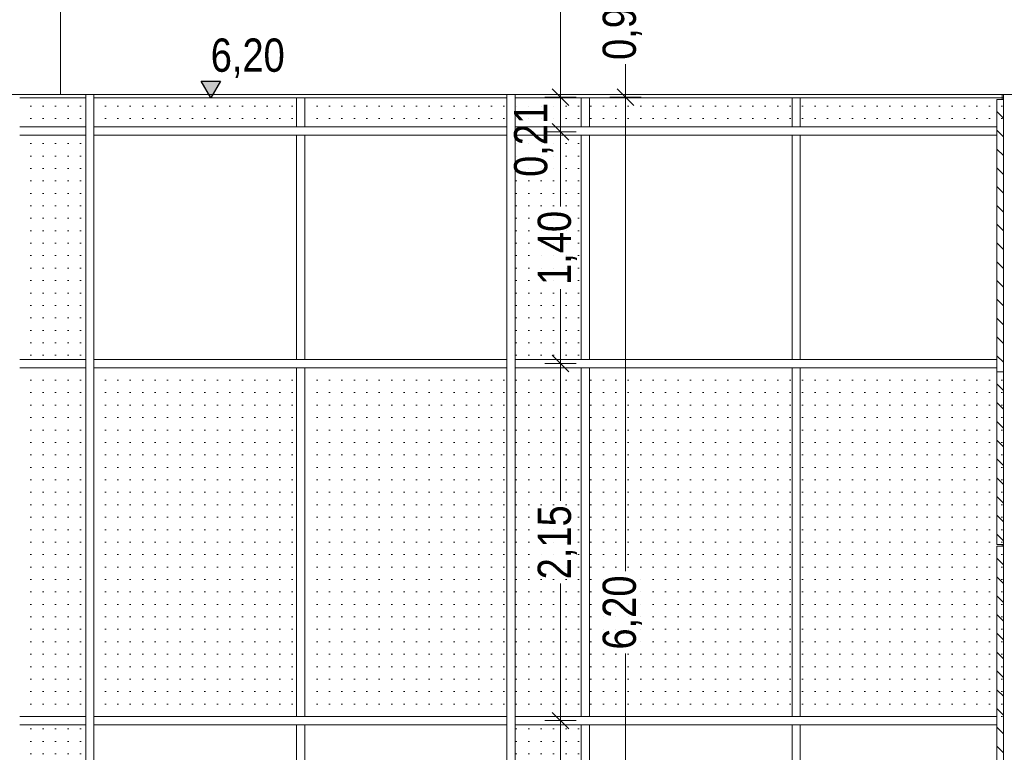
# Model space of a CAD drawing. Header units: millimetres. Extents: x 52659 to 1698020, y -10054 to 104697.
# Tile 94 of 256: x 184666 to 190598, y 7418 to 11829. Entities that reach past the tile are written whole.
import ezdxf

# ---------------------------------------------------------------- set-up
doc = ezdxf.new("R2010")
doc.units = ezdxf.units.MM
doc.header["$MEASUREMENT"] = 0
for name, color, linetype in [('02-04 CASSETTES CLAIRES', 7, 'Continuous'), ('02-04 Mur.Construction', 7, 'Continuous'), ('02-05 Poteau.Construction', 7, 'Continuous'), ('02-06 Poutre.Construction', 7, 'Continuous'), ('05-02 Cotation 200ème 100ème.Cotations', 7, 'Continuous'), ('08-01 2D Dessin général.2D', 7, 'Continuous'), ('08-07 2D Textures.2D', 7, 'Continuous')]:
    doc.layers.add(name, color=color, linetype=linetype)
doc.styles.add('STYLE_GENERE_3', font='ARIALN.TTF')
doc.dimstyles.new('STYLE_GENERE__1', dxfattribs={"dimtxt": 200, "dimasz": 95, "dimexe": 0.18, "dimexo": 100, "dimgap": 0, "dimtad": 0, "dimlfac": 0.001, "dimzin": 0, "dimdsep": 46, "dimtxsty": 'STYLE_GENERE_3', "dimblk": 'ARROWHEAD_6', "dimblk1": 'ARROWHEAD_6', "dimblk2": 'ARROWHEAD_6', "dimcen": 0.09, "dimclrd": 7, "dimclre": 7, "dimclrt": 7, "dimazin": 0, "dimtfac": 1, "dimtdec": 4, "dimtmove": 2, "dimatfit": 3, "dimfxl": 1, "dimtolj": 1, "dimtzin": 0, "dimarcsym": 0})
doc.dimstyles.new('STYLE_GENERE__2', dxfattribs={"dimtxt": 200, "dimasz": 95, "dimexe": 0.18, "dimexo": 100, "dimgap": 0, "dimtad": 0, "dimlfac": 0.001, "dimzin": 0, "dimdsep": 46, "dimtxsty": 'STYLE_GENERE_3', "dimblk": 'ARROWHEAD_6', "dimblk1": 'ARROWHEAD_6', "dimblk2": 'ARROWHEAD_6', "dimcen": 0.09, "dimclrd": 7, "dimclre": 7, "dimclrt": 7, "dimazin": 0, "dimtfac": 1, "dimtdec": 4, "dimtmove": 0, "dimatfit": 3, "dimfxl": 1, "dimtolj": 1, "dimtzin": 0, "dimarcsym": 0})
pattern_1 = [(0, (131932.67, 5158.07), (0, 75), [0, -75])]

# ---------------------------------------------------------------- blocks, each defined once
blk = doc.blocks.new('Élément de coupe_184_1', base_point=(131932.7, 5158.1))
at = {"layer": '02-04 Mur.Construction', "color": 7, "linetype": 'Continuous', "lineweight": 9}
for p, q in [((190592.7, 11378.1), (190592.7, 11348.1)), ((190592.7, 11348.1), (190592.7, 8668.1)), ((190592.7, 8668.1), (190592.7, 8558.1))]:
    blk.add_line(p, q, dxfattribs=at)
blk = doc.blocks.new('Élément de coupe_235_1', base_point=(131932.7, 5158.1))
at = {"layer": '02-04 Mur.Construction', "color": 7, "linetype": 'Continuous', "lineweight": 9}
blk.add_line((220579, 11378.1), (162692.7, 11378.1), dxfattribs=at)
blk = doc.blocks.new('Élément de coupe_237_1', base_point=(131932.7, 5158.1))
at = {"layer": '02-05 Poteau.Construction', "color": 7, "linetype": 'Continuous', "lineweight": 9}
for p, q in [((188048.3, 11183.1), (188048.3, 11358.3)), ((188098, 11183.1), (188098, 11358.3)), ((188048.3, 9783.1), (188048.3, 11133.1)), ((188098, 9783.1), (188098, 11133.1)), ((188048.3, 7633.1), (188048.3, 9733.1)), ((188098, 7633.1), (188098, 9733.1)), ((188048.3, 5983.1), (188048.3, 7583.1)), ((188098, 5983.1), (188098, 7583.1)), ((188048.3, 5208.1), (188048.3, 5933.1)), ((188098, 5208.1), (188098, 5933.1))]:
    blk.add_line(p, q, dxfattribs=at)
blk = doc.blocks.new('Élément de coupe_238_1', base_point=(131932.7, 5158.1))
at = {"layer": '02-05 Poteau.Construction', "color": 7, "linetype": 'Continuous', "lineweight": 9}
for p, q in [((187600.9, 5168.1), (187600.9, 11378.1)), ((187650.6, 5168.1), (187650.6, 11378.1))]:
    blk.add_line(p, q, dxfattribs=at)
blk = doc.blocks.new('Élément de coupe_240_1', base_point=(131932.7, 5158.1))
at = {"layer": '02-05 Poteau.Construction', "color": 7, "linetype": 'Continuous', "lineweight": 9}
for p, q in [((185064.3, 5168.1), (185064.3, 11378.1)), ((185114.1, 5168.1), (185114.1, 11378.1))]:
    blk.add_line(p, q, dxfattribs=at)
blk = doc.blocks.new('Élément de coupe_249_1', base_point=(131932.7, 5158.1))
at = {"layer": '02-05 Poteau.Construction', "color": 7, "linetype": 'Continuous', "lineweight": 9}
for p, q in [((186334.7, 11183.1), (186334.7, 11358.3)), ((186384.4, 11183.1), (186384.4, 11358.3)), ((186334.7, 9783.1), (186334.7, 11133.1)), ((186384.4, 9783.1), (186384.4, 11133.1)), ((186334.7, 7633.1), (186334.7, 9733.1)), ((186384.4, 7633.1), (186384.4, 9733.1)), ((186334.7, 5983.1), (186334.7, 7583.1)), ((186384.4, 5983.1), (186384.4, 7583.1)), ((186334.7, 5208.1), (186334.7, 5933.1)), ((186384.4, 5208.1), (186384.4, 5933.1))]:
    blk.add_line(p, q, dxfattribs=at)
blk = doc.blocks.new('Élément de coupe_250_1', base_point=(131932.7, 5158.1))
at = {"layer": '02-05 Poteau.Construction', "color": 7, "linetype": 'Continuous', "lineweight": 9}
for p, q in [((189318.8, 11183.1), (189318.8, 11358.3)), ((189368.5, 11183.1), (189368.5, 11358.3)), ((189318.8, 9783.1), (189318.8, 11133.1)), ((189368.5, 9783.1), (189368.5, 11133.1)), ((189318.8, 7633.1), (189318.8, 9733.1)), ((189368.5, 7633.1), (189368.5, 9733.1)), ((189318.8, 5983.1), (189318.8, 7583.1)), ((189368.5, 5983.1), (189368.5, 7583.1)), ((189318.8, 5208.1), (189318.8, 5933.1)), ((189368.5, 5208.1), (189368.5, 5933.1))]:
    blk.add_line(p, q, dxfattribs=at)
blk = doc.blocks.new('Élément de coupe_251_1', base_point=(131932.7, 5158.1))
at = {"layer": '02-05 Poteau.Construction', "color": 7, "linetype": 'Continuous', "lineweight": 9}
for p, q in [((190585.2, 11358.3), (190585.2, 11378.1)), ((190585.2, 11348.1), (190585.2, 11358.3)), ((190585.2, 8658.1), (190585.2, 8668.1)), ((190585.2, 6308.1), (190585.2, 6317.8)), ((190585.2, 5208.1), (190585.2, 5258.1)), ((190585.2, 5168.1), (190585.2, 5208.1))]:
    blk.add_line(p, q, dxfattribs=at)
blk = doc.blocks.new('Élément de coupe_273_1', base_point=(131932.7, 5158.1))
at = {"layer": '02-06 Poutre.Construction', "color": 7, "linetype": 'Continuous', "lineweight": 9}
for p, q in [((185064.3, 7633.1), (184666.5, 7633.1)), ((187600.9, 7633.1), (185114.1, 7633.1)), ((190552.7, 7633.1), (187650.6, 7633.1)), ((185064.3, 7583.1), (184666.5, 7583.1)), ((187600.9, 7583.1), (185114.1, 7583.1)), ((190552.7, 7583.1), (187650.6, 7583.1))]:
    blk.add_line(p, q, dxfattribs=at)
blk = doc.blocks.new('Élément de coupe_274_1', base_point=(131932.7, 5158.1))
at = {"layer": '02-06 Poutre.Construction', "color": 7, "linetype": 'Continuous', "lineweight": 9}
for p, q in [((185064.3, 9783.1), (184666.5, 9783.1)), ((185064.3, 9733.1), (184666.5, 9733.1)), ((187600.9, 9783.1), (185114.1, 9783.1)), ((187600.9, 9733.1), (185114.1, 9733.1)), ((190552.7, 9783.1), (187650.6, 9783.1)), ((190552.7, 9733.1), (187650.6, 9733.1))]:
    blk.add_line(p, q, dxfattribs=at)
blk = doc.blocks.new('Élément de coupe_275_1', base_point=(131932.7, 5158.1))
at = {"layer": '02-06 Poutre.Construction', "color": 7, "linetype": 'Continuous', "lineweight": 9}
for p, q in [((185064.3, 11183.1), (184666.5, 11183.1)), ((187600.9, 11183.1), (185114.1, 11183.1)), ((190552.7, 11183.1), (187650.6, 11183.1)), ((185064.3, 11133.1), (184666.5, 11133.1)), ((187600.9, 11133.1), (185114.1, 11133.1)), ((190552.7, 11133.1), (187650.6, 11133.1))]:
    blk.add_line(p, q, dxfattribs=at)
blk = doc.blocks.new('Élément de coupe_276_1', base_point=(131932.7, 5158.1))
at = {"layer": '02-06 Poutre.Construction', "color": 7, "linetype": 'Continuous', "lineweight": 9}
for p, q in [((185064.3, 11358.3), (184666.5, 11358.3)), ((187600.9, 11358.3), (185114.1, 11358.3)), ((190592.7, 11358.3), (187650.6, 11358.3))]:
    blk.add_line(p, q, dxfattribs=at)
blk = doc.blocks.new('Élément de coupe_535_1', base_point=(131932.7, 5158.1))
at = {"layer": '02-04 CASSETTES CLAIRES', "color": 7, "linetype": 'Continuous', "lineweight": 9}
for p, q in [((190552.7, 9708.1), (190552.7, 11348.1)), ((190592.7, 11348.1), (190552.7, 11348.1)), ((190592.7, 11236.6), (190552.7, 11276.6)), ((190592.7, 11123.4), (190552.7, 11163.4)), ((190592.7, 11010.3), (190552.7, 11050.3)), ((190592.7, 10897.2), (190552.7, 10937.2)), ((190592.7, 10784), (190552.7, 10824)), ((190592.7, 10670.9), (190552.7, 10710.9)), ((190592.7, 10557.7), (190552.7, 10597.7)), ((190592.7, 10444.6), (190552.7, 10484.6)), ((190592.7, 10331.5), (190552.7, 10371.5)), ((190592.7, 10218.3), (190552.7, 10258.3)), ((190592.7, 10105.2), (190552.7, 10145.2)), ((190592.7, 9992.1), (190552.7, 10032.1)), ((190592.7, 9878.9), (190552.7, 9918.9)), ((190592.7, 9765.8), (190552.7, 9805.8)), ((190592.7, 9708.1), (190552.7, 9708.1))]:
    blk.add_line(p, q, dxfattribs=at)
blk = doc.blocks.new('Élément de coupe_587_1', base_point=(131932.7, 5158.1))
at = {"layer": '02-04 CASSETTES CLAIRES', "color": 7, "linetype": 'Continuous', "lineweight": 9}
for p, q in [((190552.7, 8668.1), (190552.7, 9708.1)), ((190592.7, 9596.6), (190552.7, 9636.6)), ((190592.7, 9483.4), (190552.7, 9523.4)), ((190592.7, 9370.3), (190552.7, 9410.3)), ((190592.7, 9257.1), (190552.7, 9297.1)), ((190592.7, 9144), (190552.7, 9184)), ((190592.7, 9030.9), (190552.7, 9070.9)), ((190592.7, 8917.7), (190552.7, 8957.7)), ((190592.7, 8804.6), (190552.7, 8844.6)), ((190592.7, 8691.5), (190552.7, 8731.5)), ((190592.7, 8668.1), (190552.7, 8668.1))]:
    blk.add_line(p, q, dxfattribs=at)
blk = doc.blocks.new('Élément de coupe_588_1', base_point=(131932.7, 5158.1))
at = {"layer": '02-04 CASSETTES CLAIRES', "color": 7, "linetype": 'Continuous', "lineweight": 9}
for p, q in [((190552.7, 6317.8), (190552.7, 8658.1)), ((190592.7, 8658.1), (190552.7, 8658.1)), ((190592.7, 8546.6), (190552.7, 8586.6)), ((190592.7, 6317.8), (190592.7, 8558.1)), ((190592.7, 8433.4), (190552.7, 8473.4)), ((190592.7, 8320.3), (190552.7, 8360.3)), ((190592.7, 8207.1), (190552.7, 8247.1)), ((190592.7, 8094), (190552.7, 8134)), ((190592.7, 7980.9), (190552.7, 8020.9)), ((190592.7, 7867.7), (190552.7, 7907.7)), ((190592.7, 7754.6), (190552.7, 7794.6)), ((190592.7, 7641.5), (190552.7, 7681.5)), ((190592.7, 7528.3), (190552.7, 7568.3)), ((190592.7, 7415.2), (190552.7, 7455.2)), ((190592.7, 7302), (190552.7, 7342)), ((190592.7, 7188.9), (190552.7, 7228.9)), ((190592.7, 7075.8), (190552.7, 7115.8)), ((190592.7, 6962.6), (190552.7, 7002.6)), ((190592.7, 6849.5), (190552.7, 6889.5)), ((190592.7, 6736.4), (190552.7, 6776.4)), ((190592.7, 6623.2), (190552.7, 6663.2)), ((190592.7, 6510.1), (190552.7, 6550.1)), ((190592.7, 6396.9), (190552.7, 6436.9)), ((190558.7, 6317.8), (190552.7, 6323.8)), ((190592.7, 6317.8), (190552.7, 6317.8))]:
    blk.add_line(p, q, dxfattribs=at)
blk = doc.blocks.new('*D724', base_point=(131932.7, 5158.1))
at = {"layer": '05-02 Cotation 200ème 100ème.Cotations', "color": 7, "linetype": 'Continuous', "lineweight": 25, "transparency": 16777216}
for p, q in [((187874.4, 7658.1), (187974.4, 7558.1)), ((187874.4, 6008.1), (187974.4, 5908.1))]:
    blk.add_line(p, q, dxfattribs=at)
at = {"layer": '05-02 Cotation 200ème 100ème.Cotations', "color": 7, "linetype": 'Continuous', "lineweight": 13, "transparency": 16777216}
for p, q in [((188018.2, 7608.1), (187830.7, 7608.1)), ((187924.4, 7031.9), (187924.4, 7608.1)), ((187924.4, 5958.1), (187924.4, 6534.2)), ((188018.2, 5958.1), (187830.7, 5958.1))]:
    blk.add_line(p, q, dxfattribs=at)
at = {"layer": '05-02 Cotation 200ème 100ème.Cotations', "color": 7, "lineweight": 9, "transparency": 16777216, "insert": (188024.4, 6559.1), "char_height": 200, "attachment_point": 7, "rotation": 90, "style": 'STYLE_GENERE_3'}
blk.add_mtext('\\A1;1,65', dxfattribs=at)
blk = doc.blocks.new('ARROWHEAD_6')
at = {"color": 0, "linetype": 'Continuous', "lineweight": 0}
for p, q in [((0, 0), (-1, 0)), ((-0.5, -0.5), (0.5, 0.5))]:
    blk.add_line(p, q, dxfattribs=at)
blk = doc.blocks.new('*D725', base_point=(131932.7, 5158.1))
at = {"layer": '05-02 Cotation 200ème 100ème.Cotations', "color": 7, "linetype": 'Continuous', "lineweight": 25, "transparency": 16777216}
for p, q in [((187874.4, 9808.1), (187974.4, 9708.1)), ((187874.4, 7658.1), (187974.4, 7558.1))]:
    blk.add_line(p, q, dxfattribs=at)
at = {"layer": '05-02 Cotation 200ème 100ème.Cotations', "color": 7, "linetype": 'Continuous', "lineweight": 13, "transparency": 16777216}
for p, q in [((188018.2, 9758.1), (187830.7, 9758.1)), ((187924.4, 8931.9), (187924.4, 9758.1)), ((187924.4, 7608.1), (187924.4, 8434.2)), ((188018.2, 7608.1), (187830.7, 7608.1))]:
    blk.add_line(p, q, dxfattribs=at)
at = {"layer": '05-02 Cotation 200ème 100ème.Cotations', "color": 7, "lineweight": 9, "transparency": 16777216, "insert": (188024.4, 8459.1), "char_height": 200, "attachment_point": 7, "rotation": 90, "style": 'STYLE_GENERE_3'}
blk.add_mtext('\\A1;2,15', dxfattribs=at)
blk = doc.blocks.new('*D726', base_point=(131932.7, 5158.1))
at = {"layer": '05-02 Cotation 200ème 100ème.Cotations', "color": 7, "linetype": 'Continuous', "lineweight": 13, "transparency": 16777216}
for p, q in [((188018.2, 11153.3), (187830.7, 11153.3)), ((187924.4, 10704.6), (187924.4, 11153.3)), ((187924.4, 9758.1), (187924.4, 10206.8)), ((188018.2, 9758.1), (187830.7, 9758.1))]:
    blk.add_line(p, q, dxfattribs=at)
at = {"layer": '05-02 Cotation 200ème 100ème.Cotations', "color": 7, "linetype": 'Continuous', "lineweight": 25, "transparency": 16777216}
for p, q in [((187874.4, 11203.3), (187974.4, 11103.3)), ((187874.4, 9808.1), (187974.4, 9708.1))]:
    blk.add_line(p, q, dxfattribs=at)
at = {"layer": '05-02 Cotation 200ème 100ème.Cotations', "color": 7, "lineweight": 9, "transparency": 16777216, "char_height": 200, "attachment_point": 7, "rotation": 90, "style": 'STYLE_GENERE_3'}
for s, insert in [('\\A1;0,21', (187881.6, 10882.5)), ('\\A1;1,40', (188024.4, 10231.7))]:
    blk.add_mtext(s, dxfattribs=dict(at, insert=insert))
blk = doc.blocks.new('*D727', base_point=(131932.7, 5158.1))
at = {"layer": '05-02 Cotation 200ème 100ème.Cotations', "color": 7, "linetype": 'Continuous', "lineweight": 25, "transparency": 16777216}
for p, q in [((187874.4, 11412.6), (187974.4, 11312.6)), ((187874.4, 11203.3), (187974.4, 11103.3))]:
    blk.add_line(p, q, dxfattribs=at)
at = {"layer": '05-02 Cotation 200ème 100ème.Cotations', "color": 7, "linetype": 'Continuous', "lineweight": 13, "transparency": 16777216}
for p, q in [((188018.2, 11362.6), (187830.7, 11362.6)), ((187924.4, 11153.3), (187924.4, 11362.6)), ((188018.2, 11153.3), (187830.7, 11153.3))]:
    blk.add_line(p, q, dxfattribs=at)
blk = doc.blocks.new('*D728', base_point=(131932.7, 5158.1))
at = {"layer": '05-02 Cotation 200ème 100ème.Cotations', "color": 7, "linetype": 'Continuous', "lineweight": 13, "transparency": 16777216}
for p, q in [((188018.2, 13110.1), (187830.7, 13110.1)), ((187924.4, 12485.2), (187924.4, 13110.1)), ((187924.4, 11362.6), (187924.4, 11987.5)), ((188018.2, 11362.6), (187830.7, 11362.6))]:
    blk.add_line(p, q, dxfattribs=at)
at = {"layer": '05-02 Cotation 200ème 100ème.Cotations', "color": 7, "linetype": 'Continuous', "lineweight": 25, "transparency": 16777216}
for p, q in [((187874.4, 13160.1), (187974.4, 13060.1)), ((187874.4, 11412.6), (187974.4, 11312.6))]:
    blk.add_line(p, q, dxfattribs=at)
at = {"layer": '05-02 Cotation 200ème 100ème.Cotations', "color": 7, "lineweight": 9, "transparency": 16777216, "insert": (188024.4, 12012.3), "char_height": 200, "attachment_point": 7, "rotation": 90, "style": 'STYLE_GENERE_3'}
blk.add_mtext('\\A1;1,75', dxfattribs=at)
blk = doc.blocks.new('*D734', base_point=(131932.7, 5158.1))
at = {"layer": '05-02 Cotation 200ème 100ème.Cotations', "color": 7, "linetype": 'Continuous', "lineweight": 25, "transparency": 16777216}
for p, q in [((188265.5, 11412.6), (188365.5, 11312.6)), ((188265.5, 5208.1), (188365.5, 5108.1))]:
    blk.add_line(p, q, dxfattribs=at)
at = {"layer": '05-02 Cotation 200ème 100ème.Cotations', "color": 7, "linetype": 'Continuous', "lineweight": 13, "transparency": 16777216}
for p, q in [((188409.3, 11362.6), (188221.8, 11362.6)), ((188315.5, 8509.2), (188315.5, 11362.6)), ((188315.5, 5158.1), (188315.5, 8011.5)), ((188409.3, 5158.1), (188221.8, 5158.1)), ((188315.5, 5083.1), (188315.5, 5158.1))]:
    blk.add_line(p, q, dxfattribs=at)
at = {"layer": '05-02 Cotation 200ème 100ème.Cotations', "color": 7, "lineweight": 9, "transparency": 16777216, "insert": (188415.5, 8036.3), "char_height": 200, "attachment_point": 7, "rotation": 90, "style": 'STYLE_GENERE_3'}
blk.add_mtext('\\A1;6,20', dxfattribs=at)
blk = doc.blocks.new('*D735', base_point=(131932.7, 5158.1))
at = {"layer": '05-02 Cotation 200ème 100ème.Cotations', "color": 7, "linetype": 'Continuous', "lineweight": 25, "transparency": 16777216}
for p, q in [((188265.5, 12308.1), (188365.5, 12208.1)), ((188265.5, 11412.6), (188365.5, 11312.6))]:
    blk.add_line(p, q, dxfattribs=at)
at = {"layer": '05-02 Cotation 200ème 100ème.Cotations', "color": 7, "linetype": 'Continuous', "lineweight": 13, "transparency": 16777216}
for p, q in [((188409.3, 12258.1), (188221.8, 12258.1)), ((188315.5, 12059.2), (188315.5, 12258.1)), ((188315.5, 11362.6), (188315.5, 11561.5)), ((188409.3, 11362.6), (188221.8, 11362.6))]:
    blk.add_line(p, q, dxfattribs=at)
at = {"layer": '05-02 Cotation 200ème 100ème.Cotations', "color": 7, "lineweight": 9, "transparency": 16777216, "insert": (188415.5, 11586.3), "char_height": 200, "attachment_point": 7, "rotation": 90, "style": 'STYLE_GENERE_3'}
blk.add_mtext('\\A1;0,90', dxfattribs=at)
blk = doc.blocks.new('Cotation_9_1', base_point=(185817.2, 11358.3))
at = {"layer": '05-02 Cotation 200ème 100ème.Cotations', "linetype": 'Continuous', "lineweight": 25}
blk.add_hatch(color=7, dxfattribs=at).paths.add_polyline_path([(185817.2, 11358.3), (185875.2, 11458.3), (185759.2, 11458.3)])
at = {"layer": '05-02 Cotation 200ème 100ème.Cotations', "color": 7, "linetype": 'Continuous', "lineweight": 25}
for p, q in [((185817.2, 11358.3), (185759.2, 11458.3)), ((185759.2, 11458.3), (185875.2, 11458.3)), ((185875.2, 11458.3), (185817.2, 11358.3))]:
    blk.add_line(p, q, dxfattribs=at)
at = {"layer": '05-02 Cotation 200ème 100ème.Cotations', "color": 7, "linetype": 'Continuous', "lineweight": 13}
for q in [(185742.2, 11358.3), (185892.2, 11358.3)]:
    blk.add_line((185817.2, 11358.3), q, dxfattribs=at)
at = {"layer": '05-02 Cotation 200ème 100ème.Cotations', "color": 7, "lineweight": 9, "insert": (185817.2, 11478.3), "char_height": 200, "attachment_point": 7, "style": 'STYLE_GENERE_3'}
blk.add_mtext('\\A1;6,20', dxfattribs=at)
blk = doc.blocks.new('*D740', base_point=(131932.7, 5158.1))
at = {"layer": '05-02 Cotation 200ème 100ème.Cotations', "color": 7, "linetype": 'Continuous', "lineweight": 13, "transparency": 16777216}
for p, q in [((165424.5, 7598.1), (165237, 7598.1)), ((165330.7, 7201.9), (165330.7, 7598.1)), ((165330.7, 6308.1), (165330.7, 6704.2)), ((165424.5, 6308.1), (165237, 6308.1))]:
    blk.add_line(p, q, dxfattribs=at)
at = {"layer": '05-02 Cotation 200ème 100ème.Cotations', "color": 7, "linetype": 'Continuous', "lineweight": 25, "transparency": 16777216}
for p, q in [((165280.7, 7648.1), (165380.7, 7548.1)), ((165280.7, 6358.1), (165380.7, 6258.1))]:
    blk.add_line(p, q, dxfattribs=at)
at = {"layer": '05-02 Cotation 200ème 100ème.Cotations', "color": 7, "lineweight": 9, "transparency": 16777216, "insert": (165430.7, 6729.1), "char_height": 200, "attachment_point": 7, "rotation": 90, "style": 'STYLE_GENERE_3'}
blk.add_mtext('\\A1;1,29', dxfattribs=at)
blk = doc.blocks.new('*D741', base_point=(131932.7, 5158.1))
at = {"layer": '05-02 Cotation 200ème 100ème.Cotations', "color": 7, "linetype": 'Continuous', "lineweight": 25, "transparency": 16777216}
for p, q in [((165280.7, 9772.9), (165380.7, 9672.9)), ((165280.7, 7648.1), (165380.7, 7548.1))]:
    blk.add_line(p, q, dxfattribs=at)
at = {"layer": '05-02 Cotation 200ème 100ème.Cotations', "color": 7, "linetype": 'Continuous', "lineweight": 13, "transparency": 16777216}
for p, q in [((165424.5, 9722.9), (165237, 9722.9)), ((165330.7, 8909.3), (165330.7, 9722.9)), ((165330.7, 7598.1), (165330.7, 8411.6)), ((165424.5, 7598.1), (165237, 7598.1))]:
    blk.add_line(p, q, dxfattribs=at)
at = {"layer": '05-02 Cotation 200ème 100ème.Cotations', "color": 7, "lineweight": 9, "transparency": 16777216, "insert": (165430.7, 8436.5), "char_height": 200, "attachment_point": 7, "rotation": 90, "style": 'STYLE_GENERE_3'}
blk.add_mtext('\\A1;2,12', dxfattribs=at)
blk = doc.blocks.new('*D742', base_point=(131932.7, 5158.1))
at = {"layer": '05-02 Cotation 200ème 100ème.Cotations', "color": 7, "linetype": 'Continuous', "lineweight": 25, "transparency": 16777216}
for p, q in [((165280.7, 11058.1), (165380.7, 10958.1)), ((165280.7, 9772.9), (165380.7, 9672.9))]:
    blk.add_line(p, q, dxfattribs=at)
at = {"layer": '05-02 Cotation 200ème 100ème.Cotations', "color": 7, "linetype": 'Continuous', "lineweight": 13, "transparency": 16777216}
for p, q in [((165424.5, 11008.1), (165237, 11008.1)), ((165330.7, 10614.3), (165330.7, 11008.1)), ((165330.7, 9722.9), (165330.7, 10116.6)), ((165424.5, 9722.9), (165237, 9722.9))]:
    blk.add_line(p, q, dxfattribs=at)
at = {"layer": '05-02 Cotation 200ème 100ème.Cotations', "color": 7, "lineweight": 9, "transparency": 16777216, "char_height": 200, "attachment_point": 7, "rotation": 90, "style": 'STYLE_GENERE_3'}
for s, insert in [('\\A1;0,35', (165287.9, 10961.3)), ('\\A1;1,29', (165430.7, 10141.5))]:
    blk.add_mtext(s, dxfattribs=dict(at, insert=insert))
blk = doc.blocks.new('*D743', base_point=(131932.7, 5158.1))
at = {"layer": '05-02 Cotation 200ème 100ème.Cotations', "color": 7, "linetype": 'Continuous', "lineweight": 25, "transparency": 16777216}
for p, q in [((165280.7, 11412.6), (165380.7, 11312.6)), ((165280.7, 11058.1), (165380.7, 10958.1))]:
    blk.add_line(p, q, dxfattribs=at)
at = {"layer": '05-02 Cotation 200ème 100ème.Cotations', "color": 7, "linetype": 'Continuous', "lineweight": 13, "transparency": 16777216}
for p, q in [((165424.5, 11362.6), (165237, 11362.6)), ((165330.7, 11008.1), (165330.7, 11362.6)), ((165424.5, 11008.1), (165237, 11008.1))]:
    blk.add_line(p, q, dxfattribs=at)
blk = doc.blocks.new('*D744', base_point=(131932.7, 5158.1))
at = {"layer": '05-02 Cotation 200ème 100ème.Cotations', "color": 7, "linetype": 'Continuous', "lineweight": 25, "transparency": 16777216}
for p, q in [((165280.7, 14458.1), (165380.7, 14358.1)), ((165280.7, 11412.6), (165380.7, 11312.6))]:
    blk.add_line(p, q, dxfattribs=at)
at = {"layer": '05-02 Cotation 200ème 100ème.Cotations', "color": 7, "linetype": 'Continuous', "lineweight": 13, "transparency": 16777216}
for p, q in [((165424.5, 14408.1), (165237, 14408.1)), ((165330.7, 13134.2), (165330.7, 14408.1)), ((165330.7, 11362.6), (165330.7, 12636.5)), ((165424.5, 11362.6), (165237, 11362.6))]:
    blk.add_line(p, q, dxfattribs=at)
at = {"layer": '05-02 Cotation 200ème 100ème.Cotations', "color": 7, "lineweight": 9, "transparency": 16777216, "char_height": 200, "attachment_point": 7, "rotation": 90, "style": 'STYLE_GENERE_3'}
for s, insert in [('\\A1;0,40', (165287.9, 14381.8)), ('\\A1;3,05', (165430.7, 12661.3))]:
    blk.add_mtext(s, dxfattribs=dict(at, insert=insert))
blk = doc.blocks.new('*D748', base_point=(131932.7, 5158.1))
at = {"layer": '05-02 Cotation 200ème 100ème.Cotations', "color": 7, "linetype": 'Continuous', "lineweight": 25, "transparency": 16777216}
for p, q in [((172562, 7658.1), (172662, 7558.1)), ((172562, 6008.1), (172662, 5908.1))]:
    blk.add_line(p, q, dxfattribs=at)
at = {"layer": '05-02 Cotation 200ème 100ème.Cotations', "color": 7, "linetype": 'Continuous', "lineweight": 13, "transparency": 16777216}
for p, q in [((172705.8, 7608.1), (172518.3, 7608.1)), ((172612, 7031.9), (172612, 7608.1)), ((172612, 5958.1), (172612, 6534.2)), ((172705.8, 5958.1), (172518.3, 5958.1))]:
    blk.add_line(p, q, dxfattribs=at)
at = {"layer": '05-02 Cotation 200ème 100ème.Cotations', "color": 7, "lineweight": 9, "transparency": 16777216, "insert": (172712, 6559.1), "char_height": 200, "attachment_point": 7, "rotation": 90, "style": 'STYLE_GENERE_3'}
blk.add_mtext('\\A1;1,65', dxfattribs=at)
blk = doc.blocks.new('*D749', base_point=(131932.7, 5158.1))
at = {"layer": '05-02 Cotation 200ème 100ème.Cotations', "color": 7, "linetype": 'Continuous', "lineweight": 25, "transparency": 16777216}
for p, q in [((172562, 9383.1), (172662, 9283.1)), ((172562, 7658.1), (172662, 7558.1))]:
    blk.add_line(p, q, dxfattribs=at)
at = {"layer": '05-02 Cotation 200ème 100ème.Cotations', "color": 7, "linetype": 'Continuous', "lineweight": 13, "transparency": 16777216}
for p, q in [((172705.8, 9333.1), (172518.3, 9333.1)), ((172612, 8719.4), (172612, 9333.1)), ((172612, 7608.1), (172612, 8221.7)), ((172705.8, 7608.1), (172518.3, 7608.1))]:
    blk.add_line(p, q, dxfattribs=at)
at = {"layer": '05-02 Cotation 200ème 100ème.Cotations', "color": 7, "lineweight": 9, "transparency": 16777216, "insert": (172712, 8246.6), "char_height": 200, "attachment_point": 7, "rotation": 90, "style": 'STYLE_GENERE_3'}
blk.add_mtext('\\A1;1,73', dxfattribs=at)
blk = doc.blocks.new('*D755', base_point=(131932.7, 5158.1))
at = {"layer": '05-02 Cotation 200ème 100ème.Cotations', "color": 7, "linetype": 'Continuous', "lineweight": 25, "transparency": 16777216}
for p, q in [((172202.5, 7658.1), (172302.5, 7558.1)), ((172202.5, 5208.1), (172302.5, 5108.1))]:
    blk.add_line(p, q, dxfattribs=at)
at = {"layer": '05-02 Cotation 200ème 100ème.Cotations', "color": 7, "linetype": 'Continuous', "lineweight": 13, "transparency": 16777216}
for p, q in [((172346.2, 7608.1), (172158.7, 7608.1)), ((172252.5, 6631.9), (172252.5, 7608.1)), ((172252.5, 5158.1), (172252.5, 6134.2)), ((172346.2, 5158.1), (172158.7, 5158.1)), ((172252.5, 5083.1), (172252.5, 5158.1))]:
    blk.add_line(p, q, dxfattribs=at)
at = {"layer": '05-02 Cotation 200ème 100ème.Cotations', "color": 7, "lineweight": 9, "transparency": 16777216, "insert": (172352.5, 6159.1), "char_height": 200, "attachment_point": 7, "rotation": 90, "style": 'STYLE_GENERE_3'}
blk.add_mtext('\\A1;2,45', dxfattribs=at)
blk = doc.blocks.new('*D756', base_point=(131932.7, 5158.1))
at = {"layer": '05-02 Cotation 200ème 100ème.Cotations', "color": 7, "linetype": 'Continuous', "lineweight": 25, "transparency": 16777216}
for p, q in [((172302.5, 10108.1), (172202.5, 10208.1)), ((172202.5, 7658.1), (172302.5, 7558.1))]:
    blk.add_line(p, q, dxfattribs=at)
at = {"layer": '05-02 Cotation 200ème 100ème.Cotations', "color": 7, "linetype": 'Continuous', "lineweight": 13, "transparency": 16777216}
for p, q in [((172252.5, 10158.1), (172252.5, 10233.1)), ((172346.2, 10158.1), (172158.7, 10158.1)), ((172252.5, 9131.9), (172252.5, 10158.1)), ((172252.5, 7608.1), (172252.5, 8634.2)), ((172346.2, 7608.1), (172158.7, 7608.1))]:
    blk.add_line(p, q, dxfattribs=at)
at = {"layer": '05-02 Cotation 200ème 100ème.Cotations', "color": 7, "lineweight": 9, "transparency": 16777216, "insert": (172352.5, 8659.1), "char_height": 200, "attachment_point": 7, "rotation": 90, "style": 'STYLE_GENERE_3'}
blk.add_mtext('\\A1;2,55', dxfattribs=at)
blk = doc.blocks.new('*D760', base_point=(131932.7, 5158.1))
at = {"layer": '05-02 Cotation 200ème 100ème.Cotations', "color": 7, "linetype": 'Continuous', "lineweight": 25, "transparency": 16777216}
for p, q in [((135853.9, 8708.1), (135953.9, 8608.1)), ((135853.9, 6358.1), (135953.9, 6258.1))]:
    blk.add_line(p, q, dxfattribs=at)
at = {"layer": '05-02 Cotation 200ème 100ème.Cotations', "color": 7, "linetype": 'Continuous', "lineweight": 13, "transparency": 16777216}
for p, q in [((135997.7, 8658.1), (135810.2, 8658.1)), ((135903.9, 7731.9), (135903.9, 8658.1)), ((135903.9, 6308.1), (135903.9, 7234.2)), ((135997.7, 6308.1), (135810.2, 6308.1))]:
    blk.add_line(p, q, dxfattribs=at)
at = {"layer": '05-02 Cotation 200ème 100ème.Cotations', "color": 7, "lineweight": 9, "transparency": 16777216, "insert": (136003.9, 7259.1), "char_height": 200, "attachment_point": 7, "rotation": 90, "style": 'STYLE_GENERE_3'}
blk.add_mtext('\\A1;2,35', dxfattribs=at)
blk = doc.blocks.new('*D761', base_point=(131932.7, 5158.1))
at = {"layer": '05-02 Cotation 200ème 100ème.Cotations', "color": 7, "linetype": 'Continuous', "lineweight": 25, "transparency": 16777216}
for p, q in [((135853.9, 9772.9), (135953.9, 9672.9)), ((135853.9, 8708.1), (135953.9, 8608.1))]:
    blk.add_line(p, q, dxfattribs=at)
at = {"layer": '05-02 Cotation 200ème 100ème.Cotations', "color": 7, "linetype": 'Continuous', "lineweight": 13, "transparency": 16777216}
for p, q in [((135997.7, 9722.9), (135810.2, 9722.9)), ((135903.9, 9439.3), (135903.9, 9722.9)), ((135903.9, 8658.1), (135903.9, 8941.6)), ((135997.7, 8658.1), (135810.2, 8658.1))]:
    blk.add_line(p, q, dxfattribs=at)
at = {"layer": '05-02 Cotation 200ème 100ème.Cotations', "color": 7, "lineweight": 9, "transparency": 16777216, "insert": (136003.9, 8966.5), "char_height": 200, "attachment_point": 7, "rotation": 90, "style": 'STYLE_GENERE_3'}
blk.add_mtext('\\A1;1,06', dxfattribs=at)
blk = doc.blocks.new('*D762', base_point=(131932.7, 5158.1))
at = {"layer": '05-02 Cotation 200ème 100ème.Cotations', "color": 7, "linetype": 'Continuous', "lineweight": 25, "transparency": 16777216}
for p, q in [((135853.9, 11058.1), (135953.9, 10958.1)), ((135853.9, 9772.9), (135953.9, 9672.9))]:
    blk.add_line(p, q, dxfattribs=at)
at = {"layer": '05-02 Cotation 200ème 100ème.Cotations', "color": 7, "linetype": 'Continuous', "lineweight": 13, "transparency": 16777216}
for p, q in [((135997.7, 11008.1), (135810.2, 11008.1)), ((135903.9, 10614.3), (135903.9, 11008.1)), ((135903.9, 9722.9), (135903.9, 10116.6)), ((135997.7, 9722.9), (135810.2, 9722.9))]:
    blk.add_line(p, q, dxfattribs=at)
at = {"layer": '05-02 Cotation 200ème 100ème.Cotations', "color": 7, "lineweight": 9, "transparency": 16777216, "char_height": 200, "attachment_point": 7, "rotation": 90, "style": 'STYLE_GENERE_3'}
for s, insert in [('\\A1;0,35', (135861, 10961.3)), ('\\A1;1,29', (136003.9, 10141.5))]:
    blk.add_mtext(s, dxfattribs=dict(at, insert=insert))
blk = doc.blocks.new('*D763', base_point=(131932.7, 5158.1))
at = {"layer": '05-02 Cotation 200ème 100ème.Cotations', "color": 7, "linetype": 'Continuous', "lineweight": 25, "transparency": 16777216}
for p, q in [((135853.9, 11412.6), (135953.9, 11312.6)), ((135853.9, 11058.1), (135953.9, 10958.1))]:
    blk.add_line(p, q, dxfattribs=at)
at = {"layer": '05-02 Cotation 200ème 100ème.Cotations', "color": 7, "linetype": 'Continuous', "lineweight": 13, "transparency": 16777216}
for p, q in [((135997.7, 11362.6), (135810.2, 11362.6)), ((135903.9, 11008.1), (135903.9, 11362.6)), ((135997.7, 11008.1), (135810.2, 11008.1))]:
    blk.add_line(p, q, dxfattribs=at)
blk = doc.blocks.new('*D764', base_point=(131932.7, 5158.1))
at = {"layer": '05-02 Cotation 200ème 100ème.Cotations', "color": 7, "linetype": 'Continuous', "lineweight": 25, "transparency": 16777216}
for p, q in [((135853.9, 14458.1), (135953.9, 14358.1)), ((135853.9, 11412.6), (135953.9, 11312.6))]:
    blk.add_line(p, q, dxfattribs=at)
at = {"layer": '05-02 Cotation 200ème 100ème.Cotations', "color": 7, "linetype": 'Continuous', "lineweight": 13, "transparency": 16777216}
for p, q in [((135997.7, 14408.1), (135810.2, 14408.1)), ((135903.9, 13134.2), (135903.9, 14408.1)), ((135903.9, 11362.6), (135903.9, 12636.5)), ((135997.7, 11362.6), (135810.2, 11362.6))]:
    blk.add_line(p, q, dxfattribs=at)
at = {"layer": '05-02 Cotation 200ème 100ème.Cotations', "color": 7, "lineweight": 9, "transparency": 16777216, "char_height": 200, "attachment_point": 7, "rotation": 90, "style": 'STYLE_GENERE_3'}
for s, insert in [('\\A1;0,40', (135861, 14381.8)), ('\\A1;3,05', (136003.9, 12661.3))]:
    blk.add_mtext(s, dxfattribs=dict(at, insert=insert))

msp = doc.modelspace()

# ---------------------------------------------------------------- hatches: boundary and pattern name
at = {"layer": '08-07 2D Textures.2D', "linetype": 'Continuous', "lineweight": 5}
h = msp.add_hatch(dxfattribs=at)
h.set_pattern_fill('GYPSE_0001', style=0, pattern_type=2)
h.set_pattern_definition(pattern_1)
h.paths.add_polyline_path([(184668.581, 11358.338), (185064.33, 11358.338), (185064.33, 11203.327), (184668.581, 11203.327)])
h = msp.add_hatch(dxfattribs=at)
h.set_pattern_fill('GYPSE_0001', style=0, pattern_type=2)
h.set_pattern_definition(pattern_1)
h.paths.add_polyline_path([(185116.203, 11358.338), (186334.676, 11358.338), (186334.676, 11203.327), (185116.203, 11203.327)])
h = msp.add_hatch(dxfattribs=at)
h.set_pattern_fill('GYPSE_0001', style=0, pattern_type=2)
h.set_pattern_definition(pattern_1)
h.paths.add_polyline_path([(186386.43, 11358.338), (187600.898, 11358.338), (187600.898, 11203.327), (186386.43, 11203.327)])
h = msp.add_hatch(dxfattribs=at)
h.set_pattern_fill('GYPSE_0001', style=0, pattern_type=2)
h.set_pattern_definition(pattern_1)
h.paths.add_polyline_path([(187652.793, 11358.338), (188048.296, 11358.338), (188048.296, 11203.327), (187652.793, 11203.327)])
h = msp.add_hatch(dxfattribs=at)
h.set_pattern_fill('GYPSE_0001', style=0, pattern_type=2)
h.set_pattern_definition(pattern_1)
h.paths.add_polyline_path([(188100.065, 11358.338), (189318.813, 11358.338), (189318.813, 11203.327), (188100.065, 11203.327)])
h = msp.add_hatch(dxfattribs=at)
h.set_pattern_fill('GYPSE_0001', style=0, pattern_type=2)
h.set_pattern_definition(pattern_1)
h.paths.add_polyline_path([(189370.593, 11358.338), (190585.159, 11358.338), (190585.159, 11203.327), (189370.593, 11203.327)])
h = msp.add_hatch(dxfattribs=at)
h.set_pattern_fill('GYPSE_0001', style=0, pattern_type=2)
h.set_pattern_definition(pattern_1)
h.paths.add_polyline_path([(184674.844, 11153.327), (185064.33, 11153.327), (185064.33, 9749.971), (184674.844, 9749.971)])
h = msp.add_hatch(dxfattribs=at)
h.set_pattern_fill('GYPSE_0001', style=0, pattern_type=2)
h.set_pattern_definition(pattern_1)
h.paths.add_polyline_path([(187650.633, 11153.327), (188048.296, 11153.327), (188048.296, 9749.971), (187650.633, 9749.971)])
h = msp.add_hatch(dxfattribs=at)
h.set_pattern_fill('GYPSE_0001', style=0, pattern_type=2)
h.set_pattern_definition(pattern_1)
h.paths.add_polyline_path([(184672.009, 9699.971), (185064.33, 9699.971), (185064.33, 7633.072), (184672.009, 7633.072)])
h = msp.add_hatch(dxfattribs=at)
h.set_pattern_fill('GYPSE_0001', style=0, pattern_type=2)
h.set_pattern_definition(pattern_1)
h.paths.add_polyline_path([(185114.065, 9699.971), (186334.688, 9699.971), (186334.688, 7633.008), (185114.065, 7633.008)])
h = msp.add_hatch(dxfattribs=at)
h.set_pattern_fill('GYPSE_0001', style=0, pattern_type=2)
h.set_pattern_definition(pattern_1)
h.paths.add_polyline_path([(186384.412, 9699.971), (187605.034, 9699.971), (187605.034, 7633.008), (186384.412, 7633.008)])
h = msp.add_hatch(dxfattribs=at)
h.set_pattern_fill('GYPSE_0001', style=0, pattern_type=2)
h.set_pattern_definition(pattern_1)
h.paths.add_polyline_path([(187650.633, 9699.971), (188048.296, 9699.971), (188048.296, 7633.072), (187650.633, 7633.072)])
h = msp.add_hatch(dxfattribs=at)
h.set_pattern_fill('GYPSE_0001', style=0, pattern_type=2)
h.set_pattern_definition(pattern_1)
h.paths.add_polyline_path([(188098.031, 9699.971), (189318.654, 9699.971), (189318.654, 7633.008), (188098.031, 7633.008)])
h = msp.add_hatch(dxfattribs=at)
h.set_pattern_fill('GYPSE_0001', style=0, pattern_type=2)
h.set_pattern_definition(pattern_1)
h.paths.add_polyline_path([(189368.548, 9699.971), (190589.171, 9699.971), (190589.171, 7633.008), (189368.548, 7633.008)])
h = msp.add_hatch(dxfattribs=at)
h.set_pattern_fill('GYPSE_0001', style=0, pattern_type=2)
h.set_pattern_definition(pattern_1)
h.paths.add_polyline_path([(184670.742, 7583.072), (185064.33, 7583.072), (185064.33, 6008.072), (184670.742, 6008.072)])
h = msp.add_hatch(dxfattribs=at)
h.set_pattern_fill('GYPSE_0001', style=0, pattern_type=2)
h.set_pattern_definition(pattern_1)
h.paths.add_polyline_path([(187650.633, 7583.072), (188048.296, 7583.072), (188048.296, 6008.072), (187650.633, 6008.072)])

# ---------------------------------------------------------------- linework, layer by layer
at = {"layer": '08-01 2D Dessin général.2D', "color": 7, "linetype": 'Continuous', "lineweight": 9}
msp.add_line((184911.721, 11378.072), (184911.721, 12248.072), dxfattribs=at)

# ---------------------------------------------------------------- block references
at = {"layer": '02-04 CASSETTES CLAIRES', "lineweight": 0}
for name in ['Élément de coupe_535_1', 'Élément de coupe_587_1', 'Élément de coupe_588_1']:
    msp.add_blockref(name, (131932.668, 5158.072), dxfattribs=at)
at = {"layer": '02-04 Mur.Construction', "lineweight": 0}
for name in ['Élément de coupe_235_1', 'Élément de coupe_184_1']:
    msp.add_blockref(name, (131932.668, 5158.072), dxfattribs=at)
at = {"layer": '02-05 Poteau.Construction', "lineweight": 0}
for name in ['Élément de coupe_240_1', 'Élément de coupe_249_1', 'Élément de coupe_238_1', 'Élément de coupe_237_1', 'Élément de coupe_250_1', 'Élément de coupe_251_1']:
    msp.add_blockref(name, (131932.668, 5158.072), dxfattribs=at)
at = {"layer": '02-06 Poutre.Construction', "lineweight": 0}
for name in ['Élément de coupe_276_1', 'Élément de coupe_275_1', 'Élément de coupe_274_1', 'Élément de coupe_273_1']:
    msp.add_blockref(name, (131932.668, 5158.072), dxfattribs=at)
at = {"layer": '05-02 Cotation 200ème 100ème.Cotations', "color": 7, "linetype": 'Continuous', "lineweight": 13}
msp.add_blockref('Cotation_9_1', (185817.202, 11358.338), dxfattribs=at)

# ---------------------------------------------------------------- dimensions: what is measured, and where the dimension line sits
for base, p1, p2, dimstyle, picture, middle in [((135903.901, 14408.072), (220897.887, 11362.595), (220602.668, 14408.072), 'STYLE_GENERE__2', '*D764', (135903.901, 12921.098)), ((165330.708, 14408.072), (220897.887, 11362.595), (220602.668, 14408.072), 'STYLE_GENERE__2', '*D744', (165330.708, 12921.098)), ((187924.443, 13110.072), (220897.887, 11362.595), (187327.961, 13110.072), 'STYLE_GENERE__2', '*D728', (187924.443, 12272.098)), ((188315.503, 12258.072), (187591.469, 11362.595), (187591.469, 12258.072), 'STYLE_GENERE__2', '*D735', (188315.503, 11846.098)), ((135903.901, 11008.072), (221690.249, 9722.862), (220602.668, 11008.072), 'STYLE_GENERE__2', '*D762', (135903.901, 10401.231)), ((165330.708, 11008.072), (221690.249, 9722.862), (220602.668, 11008.072), 'STYLE_GENERE__2', '*D742', (165330.708, 10401.231)), ((135903.901, 11362.595), (220602.668, 11008.072), (220897.887, 11362.595), 'STYLE_GENERE__1', '*D763', (135761.044, 11221.098)), ((165330.708, 11362.595), (220602.668, 11008.072), (220897.887, 11362.595), 'STYLE_GENERE__1', '*D743', (165187.851, 11221.098)), ((188315.503, 11362.595), (187924.443, 5158.072), (187591.469, 11362.595), 'STYLE_GENERE__2', '*D734', (188315.503, 8296.098)), ((187924.443, 11153.327), (187924.443, 9758.072), (187924.443, 11153.327), 'STYLE_GENERE__2', '*D726', (187924.443, 10491.464)), ((187924.443, 11362.595), (187924.443, 11153.327), (220897.887, 11362.595), 'STYLE_GENERE__1', '*D727', (187781.586, 11142.267)), ((172252.472, 10158.072), (187924.443, 7608.072), (172612.036, 10158.072), 'STYLE_GENERE__2', '*D756', (172252.472, 8918.836)), ((187924.443, 9758.072), (187924.443, 7608.072), (187924.443, 9758.072), 'STYLE_GENERE__2', '*D725', (187924.443, 8718.836)), ((135903.901, 9722.862), (136794.464, 8658.072), (221690.249, 9722.862), 'STYLE_GENERE__2', '*D761', (135903.901, 9226.231)), ((165330.708, 9722.862), (220602.668, 7598.072), (221690.249, 9722.862), 'STYLE_GENERE__2', '*D741', (165330.708, 8696.231)), ((172612.036487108, 9333.072021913), (187924.443084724, 7608.072021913), (172238.98382167, 9333.072021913), 'STYLE_GENERE__2', '*D749', (172612.036488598, 8506.336016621)), ((135903.901, 8658.072), (220602.668, 6308.064), (136794.464, 8658.072), 'STYLE_GENERE__2', '*D760', (135903.901, 7518.832)), ((172252.472, 7608.072), (234695.317, 5158.072), (187924.443, 7608.072), 'STYLE_GENERE__2', '*D755', (172252.472, 6418.836)), ((172612.036, 7608.072), (187546.179, 5958.072), (187924.443, 7608.072), 'STYLE_GENERE__2', '*D748', (172612.036, 6818.836)), ((187924.443, 7608.072), (187546.179, 5958.072), (187924.443, 7608.072), 'STYLE_GENERE__2', '*D724', (187924.443, 6818.836)), ((165330.708, 7598.072), (220602.668, 6308.064), (220602.668, 7598.072), 'STYLE_GENERE__2', '*D740', (165330.708, 6988.832))]:
    dim = msp.add_linear_dim(base=base, p1=p1, p2=p2, angle=90, dimstyle=dimstyle, dxfattribs=at)
    dim.commit()
    dim.dimension.update_dxf_attribs({"geometry": picture, "text_midpoint": middle, "dimtype": 160, "text_rotation": 90})

doc.saveas('drawing.dxf')
